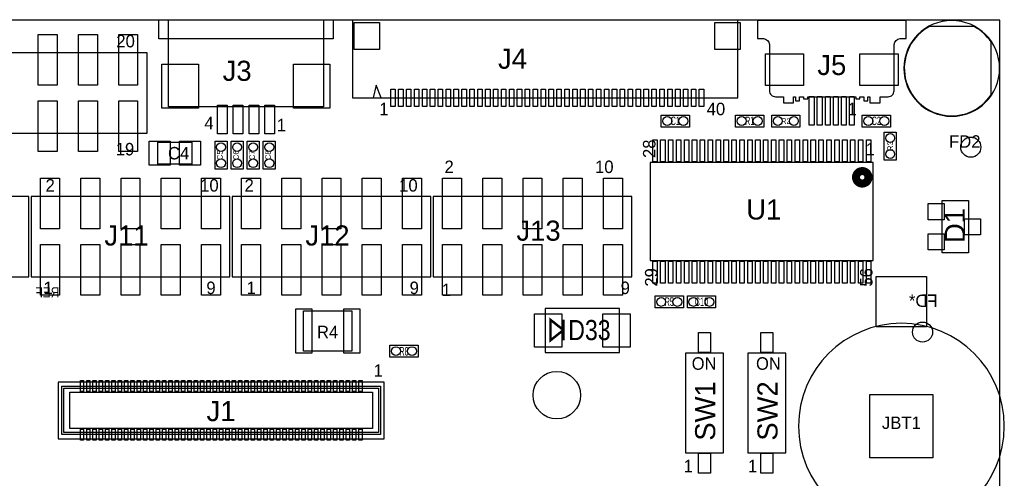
# Model space of a CAD drawing. Extents: x -5 to 100, y 0 to 70.
# Tile 4 of 4: x 38 to 100, y 41 to 70. Entities that reach past the tile are written whole.
import ezdxf
from ezdxf.enums import TextEntityAlignment as Align

# ---------------------------------------------------------------- set-up
doc = ezdxf.new("R2010")
doc.units = 0
for name, color, linetype in [('BG_OUTLINE', 3, 'CONTINUOUS'), ('PG_ASSEMBLY_TOP', 23, 'CONTINUOUS'), ('PIN_BOTTOM', 211, 'CONTINUOUS'), ('PIN_TOP', 160, 'CONTINUOUS'), ('RD_ASSEMBLY_BOTTOM', 2, 'CONTINUOUS'), ('RD_ASSEMBLY_TOP', 2, 'CONTINUOUS')]:
    doc.layers.add(name, color=color, linetype=linetype)

msp = doc.modelspace()

# ---------------------------------------------------------------- linework, layer by layer
at = {"layer": 'BG_OUTLINE'}
for points in [[(99.9998, 70.006718), (0, 70.006718)], [(74.915014, 0), (99.9998, 0), (99.9998, 70.006718)]]:
    msp.add_lwpolyline(points, dxfattribs=at)
at = {"layer": 'PG_ASSEMBLY_TOP'}
for points in [[(57.858914, 70.03161), (57.858914, 68.83019), (46.860714, 68.83019), (46.860714, 70.03161)], [(59.093608, 70.000876), (59.093608, 65.100962), (83.443572, 65.100962), (83.443572, 70.000876)], [(20.863814, 62.865), (46.111414, 62.865), (46.111414, 67.945), (20.863814, 67.945)], [(60.893452, 65.100962), (60.593478, 65.901062), (60.39358, 65.100962)], [(80.376014, 63.246), (78.598014, 63.246), (78.598014, 64.008), (80.376014, 64.008)], [(85.075014, 63.246), (83.297014, 63.246), (83.297014, 64.008), (85.075014, 64.008)], [(85.583014, 64.008), (87.361014, 64.008), (87.361014, 63.246), (85.583014, 63.246)], [(93.076014, 63.246), (91.298014, 63.246), (91.298014, 64.008), (93.076014, 64.008)], [(93.4466, 62.93358), (93.4466, 61.15558), (92.6846, 61.15558), (92.6846, 62.93358)], [(46.784514, 62.2935), (48.943514, 62.2935), (48.943514, 60.8965), (46.784514, 60.8965)], [(50.404014, 60.579), (50.404014, 62.357), (51.166014, 62.357), (51.166014, 60.579)], [(51.420014, 60.579), (51.420014, 62.357), (52.182014, 62.357), (52.182014, 60.579)], [(52.436014, 60.579), (52.436014, 62.357), (53.198014, 62.357), (53.198014, 60.579)], [(53.452014, 60.579), (53.452014, 62.357), (54.214014, 62.357), (54.214014, 60.579)], [(77.898244, 61.011562), (77.898244, 54.811422), (91.997784, 54.811422), (91.997784, 61.011562)], [(26.09088, 53.77942), (38.63848, 53.77942), (38.63848, 58.85942), (26.09088, 58.85942)], [(38.79088, 53.77942), (51.33848, 53.77942), (51.33848, 58.85942), (38.79088, 58.85942)], [(51.49088, 53.77942), (64.03848, 53.77942), (64.03848, 58.85942), (51.49088, 58.85942)], [(64.19088, 53.77942), (76.73848, 53.77942), (76.73848, 58.85942), (64.19088, 58.85942)], [(98.003614, 58.5978), (98.003614, 55.2958), (96.352614, 55.2958), (96.352614, 58.5978)], [(79.995014, 51.816), (78.217014, 51.816), (78.217014, 52.578), (79.995014, 52.578)], [(82.027014, 51.816), (80.249014, 51.816), (80.249014, 52.578), (82.027014, 52.578)], [(71.2597, 48.9966), (75.9587, 48.9966), (75.9587, 51.7906), (71.2597, 51.7906)], [(59.043824, 51.62804), (59.043824, 49.08804), (55.995824, 49.08804), (55.995824, 51.62804)], [(61.454538, 49.47031), (63.232538, 49.47031), (63.232538, 48.70831), (61.454538, 48.70831)], [(80.13192, 42.66692), (82.52968, 42.66692), (82.52968, 48.96612), (80.13192, 48.96612)], [(84.06892, 42.66692), (86.46668, 42.66692), (86.466934, 48.96612), (84.068666, 48.96612)], [(61.094874, 47.131986), (40.494966, 47.131986), (40.494966, 43.55211), (61.094874, 43.55211)], [(60.858908, 43.818048), (40.730932, 43.818048), (40.730932, 46.866048), (60.858908, 46.866048)], [(60.350908, 44.199048), (41.238932, 44.199048), (41.238932, 46.485048), (60.350908, 46.485048)]]:
    msp.add_lwpolyline(points, close=True, dxfattribs=at)
for points in [[(57.259474, 70.03161), (57.259474, 64.52997), (47.460154, 64.52997), (47.460154, 70.03161)], [(60.731908, 43.945048), (40.857932, 43.945048), (40.857932, 46.739048), (60.731908, 46.739048), (60.731908, 43.945048), (60.604908, 43.945048)]]:
    msp.add_lwpolyline(points, dxfattribs=at)
for points in [[(94.073472, 69.98716), (84.675472, 69.98716), (84.675472, 68.84416), (85.056472, 68.84416, -0.333333), (85.437472, 68.46316), (85.437472, 65.54216, 0.414214), (85.818472, 65.16116), (86.326472, 65.16116), (86.326472, 64.78016), (86.961472, 64.78016), (86.961472, 65.16116), (87.088472, 65.16116), (87.088472, 64.90716), (87.342472, 64.90716), (87.342472, 65.16116), (87.596472, 65.16116), (87.596472, 65.03416), (87.850472, 65.03416), (87.850472, 65.16116), (90.898472, 65.16116), (90.898472, 65.03416), (91.152472, 65.03416), (91.152472, 65.16116), (91.406472, 65.16116), (91.406472, 64.90716), (91.660472, 64.90716), (91.660472, 65.16116), (91.787472, 65.16116), (91.787472, 64.78016), (92.422472, 64.78016), (92.422472, 65.16116), (92.930472, 65.16116, 0.414214), (93.311472, 65.54216), (93.311472, 68.46316, -0.333333), (93.692472, 68.84416), (94.073472, 68.84416)], [(99.97694, 66.95186, 1), (93.92666, 66.95186, 1)], [(100.273612, 44.34586, 1), (87.268812, 44.34586, 1)]]:
    msp.add_lwpolyline(points, format="xyb", close=True, dxfattribs=at)
at = {"layer": 'PG_ASSEMBLY_TOP', "const_width": 0.508}
msp.add_lwpolyline([(91.692222, 60.070492, 1), (90.903806, 60.070492, 1)], format="xyb", close=True, dxfattribs=at)
at = {"layer": 'PG_ASSEMBLY_TOP', "const_width": 0.1524}
msp.add_lwpolyline([(72.4154, 51.0667), (72.4154, 50.419), (71.6026, 51.0667), (71.6026, 49.7713), (72.4154, 50.419), (72.4154, 49.7713)], dxfattribs=at)
at = {"layer": 'PIN_BOTTOM'}
msp.add_lwpolyline([(99.440238, 68.622164, 0.122771), (98.364802, 69.59473), (95.538798, 69.59473, 1.279877), (99.440238, 65.281048)], format="xyb", close=True, dxfattribs=at)
for centre, radius in [((95.108014, 50.292), 0.635), ((72.001634, 46.303184), 1.499997)]:
    msp.add_circle(centre, radius, dxfattribs=at)
at = {"layer": 'PIN_TOP'}
for points in [[(59.19343, 69.851778), (60.79363, 69.851778), (60.79363, 68.149978), (59.19343, 68.149978)], [(81.993486, 69.851778), (83.593686, 69.851778), (83.593686, 68.149978), (81.993486, 68.149978)], [(39.240714, 65.9003), (39.240714, 69.1007), (40.434514, 69.1007), (40.434514, 65.9003)], [(41.780714, 65.9003), (41.780714, 69.1007), (42.974514, 69.1007), (42.974514, 65.9003)], [(44.320714, 65.9003), (44.320714, 69.1007), (45.514514, 69.1007), (45.514514, 65.9003)], [(87.596472, 65.86474), (85.183472, 65.86474), (85.183472, 67.87134), (87.596472, 67.87134)], [(91.152472, 67.87134), (93.565472, 67.87134), (93.565472, 65.86474), (91.152472, 65.86474)], [(49.365154, 67.22745), (49.365154, 64.43345), (47.053754, 64.43345), (47.053754, 67.22745)], [(57.665874, 67.22745), (57.665874, 64.43345), (55.354474, 64.43345), (55.354474, 67.22745)], [(61.783214, 64.554862), (61.503814, 64.554862), (61.503814, 65.647062), (61.783214, 65.647062)], [(62.28334, 64.554862), (62.00394, 64.554862), (62.00394, 65.647062), (62.28334, 65.647062)], [(62.783212, 64.554862), (62.503812, 64.554862), (62.503812, 65.647062), (62.783212, 65.647062)], [(63.283338, 64.554862), (63.003938, 64.554862), (63.003938, 65.647062), (63.283338, 65.647062)], [(63.78321, 64.554862), (63.50381, 64.554862), (63.50381, 65.647062), (63.78321, 65.647062)], [(64.283336, 64.554862), (64.003936, 64.554862), (64.003936, 65.647062), (64.283336, 65.647062)], [(64.783208, 64.554862), (64.503808, 64.554862), (64.503808, 65.647062), (64.783208, 65.647062)], [(65.283334, 64.554862), (65.003934, 64.554862), (65.003934, 65.647062), (65.283334, 65.647062)], [(65.783206, 64.554862), (65.503806, 64.554862), (65.503806, 65.647062), (65.783206, 65.647062)], [(66.283332, 64.554862), (66.003932, 64.554862), (66.003932, 65.647062), (66.283332, 65.647062)], [(66.783204, 64.554862), (66.503804, 64.554862), (66.503804, 65.647062), (66.783204, 65.647062)], [(67.28333, 64.554862), (67.00393, 64.554862), (67.00393, 65.647062), (67.28333, 65.647062)], [(67.783202, 64.554862), (67.503802, 64.554862), (67.503802, 65.647062), (67.783202, 65.647062)], [(68.283328, 64.554862), (68.003928, 64.554862), (68.003928, 65.647062), (68.283328, 65.647062)], [(68.7832, 64.554862), (68.5038, 64.554862), (68.5038, 65.647062), (68.7832, 65.647062)], [(69.283326, 64.554862), (69.003926, 64.554862), (69.003926, 65.647062), (69.283326, 65.647062)], [(69.783198, 64.554862), (69.503798, 64.554862), (69.503798, 65.647062), (69.783198, 65.647062)], [(70.283324, 64.554862), (70.003924, 64.554862), (70.003924, 65.647062), (70.283324, 65.647062)], [(70.783196, 64.554862), (70.503796, 64.554862), (70.503796, 65.647062), (70.783196, 65.647062)], [(71.283322, 64.554862), (71.003922, 64.554862), (71.003922, 65.647062), (71.283322, 65.647062)], [(71.783194, 64.554862), (71.503794, 64.554862), (71.503794, 65.647062), (71.783194, 65.647062)], [(72.28332, 64.554862), (72.00392, 64.554862), (72.00392, 65.647062), (72.28332, 65.647062)], [(72.783192, 64.554862), (72.503792, 64.554862), (72.503792, 65.647062), (72.783192, 65.647062)], [(73.283318, 64.554862), (73.003918, 64.554862), (73.003918, 65.647062), (73.283318, 65.647062)], [(73.78319, 64.554862), (73.50379, 64.554862), (73.50379, 65.647062), (73.78319, 65.647062)], [(74.283316, 64.554862), (74.003916, 64.554862), (74.003916, 65.647062), (74.283316, 65.647062)], [(74.783188, 64.554862), (74.503788, 64.554862), (74.503788, 65.647062), (74.783188, 65.647062)], [(75.283314, 64.554862), (75.003914, 64.554862), (75.003914, 65.647062), (75.283314, 65.647062)], [(75.783186, 64.554862), (75.503786, 64.554862), (75.503786, 65.647062), (75.783186, 65.647062)], [(76.283312, 64.554862), (76.003912, 64.554862), (76.003912, 65.647062), (76.283312, 65.647062)], [(76.783184, 64.554862), (76.503784, 64.554862), (76.503784, 65.647062), (76.783184, 65.647062)], [(77.28331, 64.554862), (77.00391, 64.554862), (77.00391, 65.647062), (77.28331, 65.647062)], [(77.783182, 64.554862), (77.503782, 64.554862), (77.503782, 65.647062), (77.783182, 65.647062)], [(78.283308, 64.554862), (78.003908, 64.554862), (78.003908, 65.647062), (78.283308, 65.647062)], [(78.78318, 64.554862), (78.50378, 64.554862), (78.50378, 65.647062), (78.78318, 65.647062)], [(79.283306, 64.554862), (79.003906, 64.554862), (79.003906, 65.647062), (79.283306, 65.647062)], [(79.783178, 64.554862), (79.503778, 64.554862), (79.503778, 65.647062), (79.783178, 65.647062)], [(80.283304, 64.554862), (80.003904, 64.554862), (80.003904, 65.647062), (80.283304, 65.647062)], [(80.783176, 64.554862), (80.503776, 64.554862), (80.503776, 65.647062), (80.783176, 65.647062)], [(81.283302, 64.554862), (81.003902, 64.554862), (81.003902, 65.647062), (81.283302, 65.647062)], [(39.240714, 61.7093), (39.240714, 64.9097), (40.434514, 64.9097), (40.434514, 61.7093)], [(41.780714, 61.7093), (41.780714, 64.9097), (42.974514, 64.9097), (42.974514, 61.7093)], [(44.320714, 61.7093), (44.320714, 64.9097), (45.514514, 64.9097), (45.514514, 61.7093)], [(88.256872, 65.17894), (88.256872, 63.37554), (87.952072, 63.37554), (87.952072, 65.17894)], [(88.764872, 65.17894), (88.764872, 63.37554), (88.460072, 63.37554), (88.460072, 65.17894)], [(89.272872, 65.17894), (89.272872, 63.37554), (88.968072, 63.37554), (88.968072, 65.17894)], [(89.780872, 65.17894), (89.780872, 63.37554), (89.476072, 63.37554), (89.476072, 65.17894)], [(90.288872, 65.17894), (90.288872, 63.37554), (89.984072, 63.37554), (89.984072, 65.17894)], [(90.796872, 65.17894), (90.796872, 63.37554), (90.492072, 63.37554), (90.492072, 65.17894)], [(51.163474, 64.63157), (51.163474, 62.82817), (50.553874, 62.82817), (50.553874, 64.63157)], [(52.164234, 64.63157), (52.164234, 62.82817), (51.554634, 62.82817), (51.554634, 64.63157)], [(53.164994, 64.63157), (53.164994, 62.82817), (52.555394, 62.82817), (52.555394, 64.63157)], [(54.165754, 64.63157), (54.165754, 62.82817), (53.556154, 62.82817), (53.556154, 64.63157)], [(47.571914, 60.833), (46.251114, 60.833), (46.251114, 62.357), (47.571914, 62.357)], [(49.476914, 60.833), (48.156114, 60.833), (48.156114, 62.357), (49.476914, 62.357)], [(78.060042, 62.445392), (78.339442, 62.445392), (78.339442, 61.048392), (78.060042, 61.048392)], [(78.559914, 62.445392), (78.839314, 62.445392), (78.839314, 61.048392), (78.559914, 61.048392)], [(79.059786, 62.445392), (79.339186, 62.445392), (79.339186, 61.048392), (79.059786, 61.048392)], [(79.559658, 62.445392), (79.839058, 62.445392), (79.839058, 61.048392), (79.559658, 61.048392)], [(80.05953, 62.445392), (80.33893, 62.445392), (80.33893, 61.048392), (80.05953, 61.048392)], [(80.559402, 62.445392), (80.838802, 62.445392), (80.838802, 61.048392), (80.559402, 61.048392)], [(81.059274, 62.445392), (81.338674, 62.445392), (81.338674, 61.048392), (81.059274, 61.048392)], [(81.559146, 62.445392), (81.838546, 62.445392), (81.838546, 61.048392), (81.559146, 61.048392)], [(82.059018, 62.445392), (82.338418, 62.445392), (82.338418, 61.048392), (82.059018, 61.048392)], [(82.55889, 62.445392), (82.83829, 62.445392), (82.83829, 61.048392), (82.55889, 61.048392)], [(83.058762, 62.445392), (83.338162, 62.445392), (83.338162, 61.048392), (83.058762, 61.048392)], [(83.558634, 62.445392), (83.838034, 62.445392), (83.838034, 61.048392), (83.558634, 61.048392)], [(84.058506, 62.445392), (84.337906, 62.445392), (84.337906, 61.048392), (84.058506, 61.048392)], [(84.558378, 62.445392), (84.837778, 62.445392), (84.837778, 61.048392), (84.558378, 61.048392)], [(85.05825, 62.445392), (85.33765, 62.445392), (85.33765, 61.048392), (85.05825, 61.048392)], [(85.558122, 62.445392), (85.837522, 62.445392), (85.837522, 61.048392), (85.558122, 61.048392)], [(86.057994, 62.445392), (86.337394, 62.445392), (86.337394, 61.048392), (86.057994, 61.048392)], [(86.557866, 62.445392), (86.837266, 62.445392), (86.837266, 61.048392), (86.557866, 61.048392)], [(87.057738, 62.445392), (87.337138, 62.445392), (87.337138, 61.048392), (87.057738, 61.048392)], [(87.55761, 62.445392), (87.83701, 62.445392), (87.83701, 61.048392), (87.55761, 61.048392)], [(88.057482, 62.445392), (88.336882, 62.445392), (88.336882, 61.048392), (88.057482, 61.048392)], [(88.557354, 62.445392), (88.836754, 62.445392), (88.836754, 61.048392), (88.557354, 61.048392)], [(89.057226, 62.445392), (89.336626, 62.445392), (89.336626, 61.048392), (89.057226, 61.048392)], [(89.557098, 62.445392), (89.836498, 62.445392), (89.836498, 61.048392), (89.557098, 61.048392)], [(90.05697, 62.445392), (90.33637, 62.445392), (90.33637, 61.048392), (90.05697, 61.048392)], [(90.556842, 62.445392), (90.836242, 62.445392), (90.836242, 61.048392), (90.556842, 61.048392)], [(91.056714, 62.445392), (91.336114, 62.445392), (91.336114, 61.048392), (91.056714, 61.048392)], [(91.556586, 62.445392), (91.835986, 62.445392), (91.835986, 61.048392), (91.556586, 61.048392)], [(39.38778, 56.81472), (39.38778, 60.01512), (40.58158, 60.01512), (40.58158, 56.81472)], [(41.92778, 56.81472), (41.92778, 60.01512), (43.12158, 60.01512), (43.12158, 56.81472)], [(44.46778, 56.81472), (44.46778, 60.01512), (45.66158, 60.01512), (45.66158, 56.81472)], [(47.00778, 56.81472), (47.00778, 60.01512), (48.20158, 60.01512), (48.20158, 56.81472)], [(49.54778, 56.81472), (49.54778, 60.01512), (50.74158, 60.01512), (50.74158, 56.81472)], [(52.08778, 56.81472), (52.08778, 60.01512), (53.28158, 60.01512), (53.28158, 56.81472)], [(54.62778, 56.81472), (54.62778, 60.01512), (55.82158, 60.01512), (55.82158, 56.81472)], [(57.16778, 56.81472), (57.16778, 60.01512), (58.36158, 60.01512), (58.36158, 56.81472)], [(59.70778, 56.81472), (59.70778, 60.01512), (60.90158, 60.01512), (60.90158, 56.81472)], [(62.24778, 56.81472), (62.24778, 60.01512), (63.44158, 60.01512), (63.44158, 56.81472)], [(64.78778, 56.81472), (64.78778, 60.01512), (65.98158, 60.01512), (65.98158, 56.81472)], [(67.32778, 56.81472), (67.32778, 60.01512), (68.52158, 60.01512), (68.52158, 56.81472)], [(69.86778, 56.81472), (69.86778, 60.01512), (71.06158, 60.01512), (71.06158, 56.81472)], [(72.40778, 56.81472), (72.40778, 60.01512), (73.60158, 60.01512), (73.60158, 56.81472)], [(74.94778, 56.81472), (74.94778, 60.01512), (76.14158, 60.01512), (76.14158, 56.81472)], [(95.463614, 58.4073), (96.479614, 58.4073), (96.479614, 57.3913), (95.463614, 57.3913)], [(97.749614, 57.4548), (98.765614, 57.4548), (98.765614, 56.4388), (97.749614, 56.4388)], [(95.463614, 56.5023), (96.479614, 56.5023), (96.479614, 55.4863), (95.463614, 55.4863)], [(39.38778, 52.62372), (39.38778, 55.82412), (40.58158, 55.82412), (40.58158, 52.62372)], [(41.92778, 52.62372), (41.92778, 55.82412), (43.12158, 55.82412), (43.12158, 52.62372)], [(44.46778, 52.62372), (44.46778, 55.82412), (45.66158, 55.82412), (45.66158, 52.62372)], [(47.00778, 52.62372), (47.00778, 55.82412), (48.20158, 55.82412), (48.20158, 52.62372)], [(49.54778, 52.62372), (49.54778, 55.82412), (50.74158, 55.82412), (50.74158, 52.62372)], [(52.08778, 52.62372), (52.08778, 55.82412), (53.28158, 55.82412), (53.28158, 52.62372)], [(54.62778, 52.62372), (54.62778, 55.82412), (55.82158, 55.82412), (55.82158, 52.62372)], [(57.16778, 52.62372), (57.16778, 55.82412), (58.36158, 55.82412), (58.36158, 52.62372)], [(59.70778, 52.62372), (59.70778, 55.82412), (60.90158, 55.82412), (60.90158, 52.62372)], [(62.24778, 52.62372), (62.24778, 55.82412), (63.44158, 55.82412), (63.44158, 52.62372)], [(64.78778, 52.62372), (64.78778, 55.82412), (65.98158, 55.82412), (65.98158, 52.62372)], [(67.32778, 52.62372), (67.32778, 55.82412), (68.52158, 55.82412), (68.52158, 52.62372)], [(69.86778, 52.62372), (69.86778, 55.82412), (71.06158, 55.82412), (71.06158, 52.62372)], [(72.40778, 52.62372), (72.40778, 55.82412), (73.60158, 55.82412), (73.60158, 52.62372)], [(74.94778, 52.62372), (74.94778, 55.82412), (76.14158, 55.82412), (76.14158, 52.62372)], [(78.060042, 54.774592), (78.339442, 54.774592), (78.339442, 53.377592), (78.060042, 53.377592)], [(78.559914, 54.774592), (78.839314, 54.774592), (78.839314, 53.377592), (78.559914, 53.377592)], [(79.059786, 54.774592), (79.339186, 54.774592), (79.339186, 53.377592), (79.059786, 53.377592)], [(79.559658, 54.774592), (79.839058, 54.774592), (79.839058, 53.377592), (79.559658, 53.377592)], [(80.05953, 54.774592), (80.33893, 54.774592), (80.33893, 53.377592), (80.05953, 53.377592)], [(80.559402, 54.774592), (80.838802, 54.774592), (80.838802, 53.377592), (80.559402, 53.377592)], [(81.059274, 54.774592), (81.338674, 54.774592), (81.338674, 53.377592), (81.059274, 53.377592)], [(81.559146, 54.774592), (81.838546, 54.774592), (81.838546, 53.377592), (81.559146, 53.377592)], [(82.059018, 54.774592), (82.338418, 54.774592), (82.338418, 53.377592), (82.059018, 53.377592)], [(82.55889, 54.774592), (82.83829, 54.774592), (82.83829, 53.377592), (82.55889, 53.377592)], [(83.058762, 54.774592), (83.338162, 54.774592), (83.338162, 53.377592), (83.058762, 53.377592)], [(83.558634, 54.774592), (83.838034, 54.774592), (83.838034, 53.377592), (83.558634, 53.377592)], [(84.058506, 54.774592), (84.337906, 54.774592), (84.337906, 53.377592), (84.058506, 53.377592)], [(84.558378, 54.774592), (84.837778, 54.774592), (84.837778, 53.377592), (84.558378, 53.377592)], [(85.05825, 54.774592), (85.33765, 54.774592), (85.33765, 53.377592), (85.05825, 53.377592)], [(85.558122, 54.774592), (85.837522, 54.774592), (85.837522, 53.377592), (85.558122, 53.377592)], [(86.057994, 54.774592), (86.337394, 54.774592), (86.337394, 53.377592), (86.057994, 53.377592)], [(86.557866, 54.774592), (86.837266, 54.774592), (86.837266, 53.377592), (86.557866, 53.377592)], [(87.057738, 54.774592), (87.337138, 54.774592), (87.337138, 53.377592), (87.057738, 53.377592)], [(87.55761, 54.774592), (87.83701, 54.774592), (87.83701, 53.377592), (87.55761, 53.377592)], [(88.057482, 54.774592), (88.336882, 54.774592), (88.336882, 53.377592), (88.057482, 53.377592)], [(88.557354, 54.774592), (88.836754, 54.774592), (88.836754, 53.377592), (88.557354, 53.377592)], [(89.057226, 54.774592), (89.336626, 54.774592), (89.336626, 53.377592), (89.057226, 53.377592)], [(89.557098, 54.774592), (89.836498, 54.774592), (89.836498, 53.377592), (89.557098, 53.377592)], [(90.05697, 54.774592), (90.33637, 54.774592), (90.33637, 53.377592), (90.05697, 53.377592)], [(90.556842, 54.774592), (90.836242, 54.774592), (90.836242, 53.377592), (90.556842, 53.377592)], [(91.056714, 54.774592), (91.336114, 54.774592), (91.336114, 53.377592), (91.056714, 53.377592)], [(91.556586, 54.774592), (91.835986, 54.774592), (91.835986, 53.377592), (91.556586, 53.377592)], [(92.183712, 53.80736), (95.358712, 53.80736), (95.358712, 50.63236), (92.183712, 50.63236)], [(56.516524, 51.75504), (56.516524, 48.96104), (55.500524, 48.96104), (55.500524, 51.75504)], [(59.564524, 51.75504), (59.564524, 48.96104), (58.548524, 48.96104), (58.548524, 51.75504)], [(70.5866, 49.3395), (70.5866, 51.4477), (72.3138, 51.4477), (72.3138, 49.3395)], [(74.9046, 49.3395), (74.9046, 51.4477), (76.6318, 51.4477), (76.6318, 49.3395)], [(80.95107, 48.99152), (80.95107, 50.26152), (81.71053, 50.26152), (81.71053, 48.99152)], [(84.88807, 48.99152), (84.88807, 50.26152), (85.64753, 50.26152), (85.64753, 48.99152)], [(42.094785, 47.232062), (42.094785, 46.532038), (41.894887, 46.532038), (41.894887, 47.232062)], [(42.494835, 47.232062), (42.494835, 46.532038), (42.294937, 46.532038), (42.294937, 47.232062)], [(42.894885, 47.232062), (42.894885, 46.532038), (42.694987, 46.532038), (42.694987, 47.232062)], [(43.294935, 47.232062), (43.294935, 46.532038), (43.095037, 46.532038), (43.095037, 47.232062)], [(43.694985, 47.232062), (43.694985, 46.532038), (43.495087, 46.532038), (43.495087, 47.232062)], [(44.094781, 47.232062), (44.094781, 46.532038), (43.894883, 46.532038), (43.894883, 47.232062)], [(44.494831, 47.232062), (44.494831, 46.532038), (44.294933, 46.532038), (44.294933, 47.232062)], [(44.894881, 47.232062), (44.894881, 46.532038), (44.694983, 46.532038), (44.694983, 47.232062)], [(45.294931, 47.232062), (45.294931, 46.532038), (45.095033, 46.532038), (45.095033, 47.232062)], [(45.694981, 47.232062), (45.694981, 46.532038), (45.495083, 46.532038), (45.495083, 47.232062)], [(46.094777, 47.232062), (46.094777, 46.532038), (45.894879, 46.532038), (45.894879, 47.232062)], [(46.494827, 47.232062), (46.494827, 46.532038), (46.294929, 46.532038), (46.294929, 47.232062)], [(46.894877, 47.232062), (46.894877, 46.532038), (46.694979, 46.532038), (46.694979, 47.232062)], [(47.294927, 47.232062), (47.294927, 46.532038), (47.095029, 46.532038), (47.095029, 47.232062)], [(47.694977, 47.232062), (47.694977, 46.532038), (47.495079, 46.532038), (47.495079, 47.232062)], [(48.094773, 47.232062), (48.094773, 46.532038), (47.894875, 46.532038), (47.894875, 47.232062)], [(48.494823, 47.232062), (48.494823, 46.532038), (48.294925, 46.532038), (48.294925, 47.232062)], [(48.894873, 47.232062), (48.894873, 46.532038), (48.694975, 46.532038), (48.694975, 47.232062)], [(49.294923, 47.232062), (49.294923, 46.532038), (49.095025, 46.532038), (49.095025, 47.232062)], [(49.694973, 47.232062), (49.694973, 46.532038), (49.495075, 46.532038), (49.495075, 47.232062)], [(50.094769, 47.232062), (50.094769, 46.532038), (49.894871, 46.532038), (49.894871, 47.232062)], [(50.494819, 47.232062), (50.494819, 46.532038), (50.294921, 46.532038), (50.294921, 47.232062)], [(50.894869, 47.232062), (50.894869, 46.532038), (50.694971, 46.532038), (50.694971, 47.232062)], [(51.294919, 47.232062), (51.294919, 46.532038), (51.095021, 46.532038), (51.095021, 47.232062)], [(51.694969, 47.232062), (51.694969, 46.532038), (51.495071, 46.532038), (51.495071, 47.232062)], [(52.094765, 47.232062), (52.094765, 46.532038), (51.894867, 46.532038), (51.894867, 47.232062)], [(52.494815, 47.232062), (52.494815, 46.532038), (52.294917, 46.532038), (52.294917, 47.232062)], [(52.894865, 47.232062), (52.894865, 46.532038), (52.694967, 46.532038), (52.694967, 47.232062)], [(53.294915, 47.232062), (53.294915, 46.532038), (53.095017, 46.532038), (53.095017, 47.232062)], [(53.694965, 47.232062), (53.694965, 46.532038), (53.495067, 46.532038), (53.495067, 47.232062)], [(54.094761, 47.232062), (54.094761, 46.532038), (53.894863, 46.532038), (53.894863, 47.232062)], [(54.494811, 47.232062), (54.494811, 46.532038), (54.294913, 46.532038), (54.294913, 47.232062)], [(54.894861, 47.232062), (54.894861, 46.532038), (54.694963, 46.532038), (54.694963, 47.232062)], [(55.294911, 47.232062), (55.294911, 46.532038), (55.095013, 46.532038), (55.095013, 47.232062)], [(55.694961, 47.232062), (55.694961, 46.532038), (55.495063, 46.532038), (55.495063, 47.232062)], [(56.094757, 47.232062), (56.094757, 46.532038), (55.894859, 46.532038), (55.894859, 47.232062)], [(56.494807, 47.232062), (56.494807, 46.532038), (56.294909, 46.532038), (56.294909, 47.232062)], [(56.894857, 47.232062), (56.894857, 46.532038), (56.694959, 46.532038), (56.694959, 47.232062)], [(57.294907, 47.232062), (57.294907, 46.532038), (57.095009, 46.532038), (57.095009, 47.232062)], [(57.694957, 47.232062), (57.694957, 46.532038), (57.495059, 46.532038), (57.495059, 47.232062)], [(58.094753, 47.232062), (58.094753, 46.532038), (57.894855, 46.532038), (57.894855, 47.232062)], [(58.494803, 47.232062), (58.494803, 46.532038), (58.294905, 46.532038), (58.294905, 47.232062)], [(58.894853, 47.232062), (58.894853, 46.532038), (58.694955, 46.532038), (58.694955, 47.232062)], [(59.294903, 47.232062), (59.294903, 46.532038), (59.095005, 46.532038), (59.095005, 47.232062)], [(59.694953, 47.232062), (59.694953, 46.532038), (59.495055, 46.532038), (59.495055, 47.232062)], [(91.777312, 46.33976), (95.765112, 46.33976), (95.765112, 42.35196), (91.777312, 42.35196)], [(42.094785, 44.152058), (42.094785, 43.452034), (41.894887, 43.452034), (41.894887, 44.152058)], [(42.494835, 44.152058), (42.494835, 43.452034), (42.294937, 43.452034), (42.294937, 44.152058)], [(42.894885, 44.152058), (42.894885, 43.452034), (42.694987, 43.452034), (42.694987, 44.152058)], [(43.294935, 44.152058), (43.294935, 43.452034), (43.095037, 43.452034), (43.095037, 44.152058)], [(43.694985, 44.152058), (43.694985, 43.452034), (43.495087, 43.452034), (43.495087, 44.152058)], [(44.094781, 44.152058), (44.094781, 43.452034), (43.894883, 43.452034), (43.894883, 44.152058)], [(44.494831, 44.152058), (44.494831, 43.452034), (44.294933, 43.452034), (44.294933, 44.152058)], [(44.894881, 44.152058), (44.894881, 43.452034), (44.694983, 43.452034), (44.694983, 44.152058)], [(45.294931, 44.152058), (45.294931, 43.452034), (45.095033, 43.452034), (45.095033, 44.152058)], [(45.694981, 44.152058), (45.694981, 43.452034), (45.495083, 43.452034), (45.495083, 44.152058)], [(46.094777, 44.152058), (46.094777, 43.452034), (45.894879, 43.452034), (45.894879, 44.152058)], [(46.494827, 44.152058), (46.494827, 43.452034), (46.294929, 43.452034), (46.294929, 44.152058)], [(46.894877, 44.152058), (46.894877, 43.452034), (46.694979, 43.452034), (46.694979, 44.152058)], [(47.294927, 44.152058), (47.294927, 43.452034), (47.095029, 43.452034), (47.095029, 44.152058)], [(47.694977, 44.152058), (47.694977, 43.452034), (47.495079, 43.452034), (47.495079, 44.152058)], [(48.094773, 44.152058), (48.094773, 43.452034), (47.894875, 43.452034), (47.894875, 44.152058)], [(48.494823, 44.152058), (48.494823, 43.452034), (48.294925, 43.452034), (48.294925, 44.152058)], [(48.894873, 44.152058), (48.894873, 43.452034), (48.694975, 43.452034), (48.694975, 44.152058)], [(49.294923, 44.152058), (49.294923, 43.452034), (49.095025, 43.452034), (49.095025, 44.152058)], [(49.694973, 44.152058), (49.694973, 43.452034), (49.495075, 43.452034), (49.495075, 44.152058)], [(50.094769, 44.152058), (50.094769, 43.452034), (49.894871, 43.452034), (49.894871, 44.152058)], [(50.494819, 44.152058), (50.494819, 43.452034), (50.294921, 43.452034), (50.294921, 44.152058)], [(50.894869, 44.152058), (50.894869, 43.452034), (50.694971, 43.452034), (50.694971, 44.152058)], [(51.294919, 44.152058), (51.294919, 43.452034), (51.095021, 43.452034), (51.095021, 44.152058)], [(51.694969, 44.152058), (51.694969, 43.452034), (51.495071, 43.452034), (51.495071, 44.152058)], [(52.094765, 44.152058), (52.094765, 43.452034), (51.894867, 43.452034), (51.894867, 44.152058)], [(52.494815, 44.152058), (52.494815, 43.452034), (52.294917, 43.452034), (52.294917, 44.152058)], [(52.894865, 44.152058), (52.894865, 43.452034), (52.694967, 43.452034), (52.694967, 44.152058)], [(53.294915, 44.152058), (53.294915, 43.452034), (53.095017, 43.452034), (53.095017, 44.152058)], [(53.694965, 44.152058), (53.694965, 43.452034), (53.495067, 43.452034), (53.495067, 44.152058)], [(54.094761, 44.152058), (54.094761, 43.452034), (53.894863, 43.452034), (53.894863, 44.152058)], [(54.494811, 44.152058), (54.494811, 43.452034), (54.294913, 43.452034), (54.294913, 44.152058)], [(54.894861, 44.152058), (54.894861, 43.452034), (54.694963, 43.452034), (54.694963, 44.152058)], [(55.294911, 44.152058), (55.294911, 43.452034), (55.095013, 43.452034), (55.095013, 44.152058)], [(55.694961, 44.152058), (55.694961, 43.452034), (55.495063, 43.452034), (55.495063, 44.152058)], [(56.094757, 44.152058), (56.094757, 43.452034), (55.894859, 43.452034), (55.894859, 44.152058)], [(56.494807, 44.152058), (56.494807, 43.452034), (56.294909, 43.452034), (56.294909, 44.152058)], [(56.894857, 44.152058), (56.894857, 43.452034), (56.694959, 43.452034), (56.694959, 44.152058)], [(57.294907, 44.152058), (57.294907, 43.452034), (57.095009, 43.452034), (57.095009, 44.152058)], [(57.694957, 44.152058), (57.694957, 43.452034), (57.495059, 43.452034), (57.495059, 44.152058)], [(58.094753, 44.152058), (58.094753, 43.452034), (57.894855, 43.452034), (57.894855, 44.152058)], [(58.494803, 44.152058), (58.494803, 43.452034), (58.294905, 43.452034), (58.294905, 44.152058)], [(58.894853, 44.152058), (58.894853, 43.452034), (58.694955, 43.452034), (58.694955, 44.152058)], [(59.294903, 44.152058), (59.294903, 43.452034), (59.095005, 43.452034), (59.095005, 44.152058)], [(59.694953, 44.152058), (59.694953, 43.452034), (59.495055, 43.452034), (59.495055, 44.152058)], [(80.95107, 41.37152), (80.95107, 42.64152), (81.71053, 42.64152), (81.71053, 41.37152)], [(84.88807, 41.37152), (84.88807, 42.64152), (85.64753, 42.64152), (85.64753, 41.37152)]]:
    msp.add_lwpolyline(points, close=True, dxfattribs=at)
msp.add_lwpolyline([(99.440238, 68.622164, 0.122771), (98.364802, 69.59473), (95.538798, 69.59473, 1.279877), (99.440238, 65.281048)], format="xyb", close=True, dxfattribs=at)
for centre, radius in [((78.979014, 63.627), 0.2794), ((79.995014, 63.627), 0.2794), ((83.678014, 63.627), 0.2794), ((84.694014, 63.627), 0.2794), ((85.964014, 63.627), 0.2794), ((86.980014, 63.627), 0.2794), ((91.679014, 63.627), 0.2794), ((92.695014, 63.627), 0.2794), ((50.785014, 61.976), 0.2794), ((51.801014, 61.976), 0.2794), ((52.817014, 61.976), 0.2794), ((53.833014, 61.976), 0.2794), ((93.0656, 62.55258), 0.2794), ((98.156014, 61.976), 0.635), ((93.0656, 61.53658), 0.2794), ((50.785014, 60.96), 0.2794), ((51.801014, 60.96), 0.2794), ((52.817014, 60.96), 0.2794), ((53.833014, 60.96), 0.2794), ((78.598014, 52.197), 0.2794), ((79.614014, 52.197), 0.2794), ((80.630014, 52.197), 0.2794), ((81.646014, 52.197), 0.2794), ((61.835538, 49.08931), 0.2794), ((62.851538, 49.08931), 0.2794), ((72.001634, 46.303184), 1.499997)]:
    msp.add_circle(centre, radius, dxfattribs=at)

# ---------------------------------------------------------------- texts
at = {"layer": 'PG_ASSEMBLY_TOP'}
for s, p in [('20', (44.168314, 68.28282)), ('1', (60.779914, 63.9953)), ('40', (81.468214, 63.9953)), ('1', (90.370914, 63.9953)), ('4', (49.730914, 63.1063)), ('1', (54.302914, 62.9793)), ('19', (44.130214, 61.4553)), ('1', (91.513914, 61.4553)), ('2', (64.90208, 60.34024)), ('10', (74.41438, 60.34024)), ('2', (39.697914, 59.1693)), ('10', (49.464214, 59.1693)), ('2', (52.270914, 59.1693)), ('10', (62.037214, 59.1693)), ('1', (39.570914, 52.6923)), ('9', (49.857914, 52.6923)), ('1', (52.397914, 52.6923)), ('9', (62.6999, 52.6923)), ('1', (64.7319, 52.5653)), ('9', (76.0349, 52.6923)), ('1', (60.423298, 47.467266))]:
    msp.add_text(s, height=0.7874, dxfattribs=at).set_placement(p)
for s, p in [('28', (78.229714, 61.2902)), ('29', (78.356714, 53.1622)), ('56', (91.945714, 53.1622))]:
    msp.add_text(s, height=0.7874, rotation=90, dxfattribs=at).set_placement(p)
at = {"layer": 'PG_ASSEMBLY_TOP', "width": 0.987138}
for s, p in [('ON', (80.52308, 47.90948)), ('ON', (84.58708, 47.90948)), ('1', (80.01508, 41.43248)), ('1', (84.07908, 41.43248))]:
    msp.add_text(s, height=0.78994, dxfattribs=at).set_placement(p)
at = {"layer": 'RD_ASSEMBLY_BOTTOM', "text_generation_flag": 2, "width": 0.88}
msp.add_text('REF', height=0.635, dxfattribs=at).set_placement((40.5638, 52.488592))
at = {"layer": 'RD_ASSEMBLY_BOTTOM', "text_generation_flag": 2}
msp.add_text('FD*', height=0.7874, dxfattribs=at).set_placement((96.060514, 51.8795))
at = {"layer": 'RD_ASSEMBLY_TOP'}
for s, height, width, p in [('J4', 1.27, 1.02, (69.200014, 66.929)), ('J3', 1.27, 1.02, (51.801014, 66.167)), ('J5', 1.27, 1.02, (89.374472, 66.53276)), ('C1', 0.5334, 0.619048, (79.487014, 63.373)), ('R1', 0.5334, 0.619048, (84.186014, 63.373)), ('R2', 0.3556, 0.857143, (86.472014, 63.4492)), ('C2', 0.5334, 0.619048, (92.187014, 63.373)), ('U1', 1.27, 1.02, (85.075014, 57.404)), ('J11', 1.27, 1.02, (44.81068, 55.76062)), ('J12', 1.27, 1.02, (57.51068, 55.76062)), ('R5', 0.5334, 0.619048, (79.106014, 51.943)), ('C10', 0.5334, 0.619048, (81.138014, 51.943)), ('R8', 0.5334, 0.619048, (62.343538, 48.80991)), ('J1', 1.27, 1.02, (50.785014, 44.661582))]:
    msp.add_text(s, height=height, dxfattribs=dict(at, width=width)).set_placement(p, align=Align.CENTER)
for s, height, width, p in [('R3', 0.3556, 0.857143, (93.2434, 62.04458)), ('C5', 0.3556, 0.857143, (50.886614, 61.468)), ('C6', 0.3556, 0.857143, (51.902614, 61.468)), ('C7', 0.3556, 0.857143, (52.918614, 61.468)), ('C8', 0.3556, 0.857143, (53.934614, 61.468)), ('D1', 1.27, 1.02, (97.775014, 57.023)), ('SW1', 1.27, 1.02, (82.008218, 45.305218)), ('SW2', 1.27, 1.02, (85.945218, 45.305218))]:
    msp.add_text(s, height=height, rotation=90, dxfattribs=dict(at, width=width)).set_placement(p, align=Align.CENTER)
for s, p in [('FD2', (96.782128, 61.940694)), ('C4', (47.432214, 61.2013))]:
    msp.add_text(s, height=0.7874, dxfattribs=at).set_placement(p)
for s, width, p in [('J13', 1.02, (69.44868, 56.06542)), ('D33', 0.86, (72.7202, 49.784))]:
    msp.add_text(s, height=1.27, dxfattribs=dict(at, width=width)).set_placement(p)
for s, p in [('R4', (57.516014, 49.902618)), ('JBT1', (93.771212, 44.16806))]:
    msp.add_text(s, height=0.7874, dxfattribs=at).set_placement(p, align=Align.CENTER)

doc.saveas('drawing.dxf')
